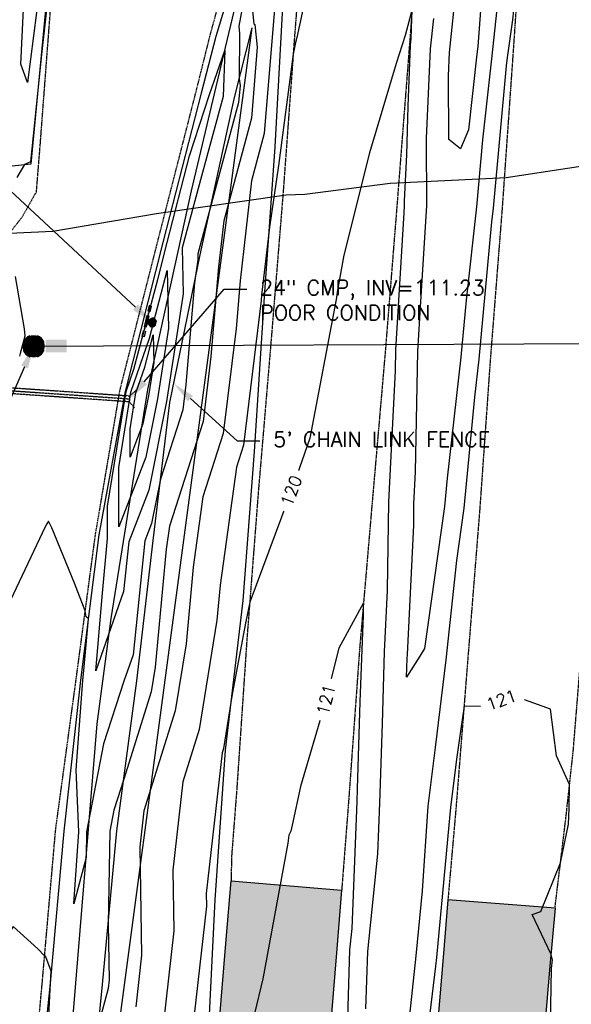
# Model space of a CAD drawing. Header units: feet. Extents: x 351431 to 355879, y 310968 to 329728.
# Tile 59 of 254: x 353442 to 353625, y 316674 to 317001. Entities that reach past the tile are written whole.
import ezdxf

# ---------------------------------------------------------------- set-up
doc = ezdxf.new("R2010")
doc.units = ezdxf.units.FT
doc.header["$MEASUREMENT"] = 0
doc.linetypes.add('D10', pattern=[0.15, 0.1, -0.05])
doc.linetypes.add('D25', pattern=[0.375, 0.25, -0.125])
for name, color, linetype in [('EHYSC', 161, 'Continuous'), ('ELIF', 153, 'LINKFENCE'), ('ELTCH-EG2', 253, 'Continuous'), ('ELTCN-EG2', 251, 'Continuous'), ('ELTT', 3, 'Continuous'), ('ELUDC', 153, 'D10'), ('ELUG', 153, 'EGASRT'), ('ELUS', 204, 'Sewer_Abandoned'), ('ELUTU', 153, 'UT'), ('ELYSC', 2, 'Continuous'), ('ELYSP', 1, 'D25'), ('ELYSS', 2, 'Continuous'), ('ESFS', 153, 'Continuous'), ('ESMask', 155, 'Continuous'), ('ESUD-CMP', 13, 'D10'), ('ESUS', 5, 'Continuous'), ('ETFS', 6, 'Continuous'), ('ETIF', 4, 'Continuous'), ('ETTC', 252, 'Continuous'), ('ETUD', 4, 'Continuous'), ('ETUS', 2, 'Continuous')]:
    doc.layers.add(name, color=color, linetype=linetype)
doc.styles.add('ANNO-TOPO', font='simplex.shx')
doc.styles.add('L80', font='simplex', dxfattribs={"height": 4})
doc.styles.add('ROMANSM', font='romansm.shx')
doc.linetypes.add('EGASRT', pattern='A,0.15,-0.07,0.15,-0.04,["G",ROMANSM,S=0.08,R=0,X=-0.005,Y=-0.04],-0.12,0.15,-0.07,0.15,-0.04,[")",ROMANSM,S=0.08,R=0,X=-0.09,Y=-0.04],-0.075', length=1.015)
doc.linetypes.add('LINKFENCE', pattern='A,0.25,-0.08,0.25,-0.08,["X",ROMANSM,S=0.08,R=0,X=-0.004,Y=-0.04],-0.12', length=0.78)
doc.linetypes.add('Sewer_Abandoned', pattern='A,0.25,-0.1,0.25,-0.1,0.25,-0.1,0.25,-0.1,0.25,-0.15,["S",Standard,S=0.1,R=0,X=-0.1,Y=-0.05],-0.05', length=1.85)
doc.linetypes.add('UT', pattern='A,0.25,-0.07,0.07,-0.07,0.07,-0.07,0.25,-0.08,["UT",ROMANSM,S=0.08,R=0,X=-0.04,Y=-0.04],-0.15', length=1.08)

# ---------------------------------------------------------------- blocks, each defined once
blk = doc.blocks.new('ESIPUBSIGN')
at = {"layer": 'ESMask'}
h = blk.add_hatch(color=256, dxfattribs=at)
edge = h.paths.add_edge_path()
edge.add_arc((0, 0), 0.03, 90, 450)
for p, q in [((-0.03, 0.1047), (-0.0447, 0.1047)), ((-0.0447, 0.1047), (-0.0447, 0.066)), ((-0.03, 0.1047), (-0.03, 0.066)), ((-0.0447, 0.0381), (-0.0447, -0.0393)), ((-0.03, 0.0381), (-0.03, -0.0393)), ((-0.0447, -0.0672), (-0.0447, -0.1059)), ((-0.03, -0.1059), (-0.0447, -0.1059)), ((-0.03, -0.0672), (-0.03, -0.1059))]:
    blk.add_line(p, q)
for start, end in [(144.23142, 216.35632), (17.97024, 107.04945), (253.53828, 340.78828)]:
    blk.add_arc((0, 0), 0.03, start, end)
blk.add_solid([(-0.0447, -0.1059), (-0.03, -0.1059), (-0.0447, 0.1047), (-0.03, 0.1047)], dxfattribs=at)
blk = doc.blocks.new('ESUSMHOLE')
for radius, start, end in [(0.0738, 110, 160), (0.0738, 20, 70), (0.0492, 155, 205), (0.0492, 65, 115), (0.0492, 335, 25), (0.0738, 200, 250), (0.0492, 245, 295), (0.0738, 290, 340)]:
    blk.add_arc((0, 0), radius, start, end)
at = {"layer": 'ESMask', "const_width": 0.0738}
blk.add_lwpolyline([(-0.0369, 0, 1), (0.0369, 0, 1)], format="xyb", close=True, dxfattribs=at)
at = {"layer": 'ESMask'}
blk.add_solid([(0.0796, -0.0411), (0.0796, 0.0441), (0.2186, -0.0411), (0.2186, 0.0441)], dxfattribs=at)

msp = doc.modelspace()

# ---------------------------------------------------------------- hatches: boundary and pattern name
at = {"layer": 'EHYSC'}
h = msp.add_hatch(dxfattribs=at)
h.set_pattern_fill('AR-CONC', color=256, style=0)
h.set_pattern_definition([(50, (353487.767, 316413.877), (7.1726, -0.62752), [0.75, -8.25]), (355, (353487.767, 316413.877), (-1.38751, 7.52192), [0.6, -6.6]), (100.4514, (353488.365, 316413.825), (5.7851, 6.8944), [0.6374, -7.01142]), (46.1842, (353487.767, 316415.877), (10.6724, -1.6552), [1.125, -12.375]), (96.6356, (353488.656, 316415.739), (9.34663, 9.74118), [0.9561, -10.51713]), (351.184, (353487.767, 316415.877), (9.3466, 9.7412), [0.9, -9.9]), (21, (353488.767, 316415.377), (5.96907, -4.02619), [0.75, -8.25]), (326, (353488.767, 316415.377), (2.43315, 7.2515), [0.6, -6.6]), (71.4514, (353489.2644, 316415.0415), (8.40223, 3.2253), [0.6374, -7.01142]), (37.5, (353487.767, 316413.877), (0.121599, 3.328939), [0, -6.52, 0, -6.7, 0, -6.625]), (7.5, (353487.767, 316413.877), (2.630695, 3.944117), [0, -3.82, 0, -6.37, 0, -2.525]), (327.5, (353485.537, 316413.877), (5.338224, -0.225549), [0, -2.5, 0, -7.8, 0, -10.35]), (317.5, (353484.537, 316413.877), (5.83186, 1.00105), [0, -3.25, 0, -5.18, 0, -7.35])])
h.paths.add_polyline_path([(353539.1, 316592.42), (353543.21, 316642.27), (353547.3, 316692.18), (353548.88, 316711.62), (353512.2, 316714.72), (353510.57, 316695.24), (353506.47, 316645.48), (353502.43, 316595.51), (353502.43, 316595.49), (353498.28, 316545.3), (353494.16, 316495.57), (353490.15, 316445.99), (353487.77, 316416.86), (353524.49, 316413.88), (353526.88, 316443.15), (353530.97, 316492.73), (353535, 316542.44)])
h = msp.add_hatch(dxfattribs=at)
h.set_pattern_fill('AR-CONC', color=256, style=0)
h.set_pattern_definition([(50, (353559.186, 316408.063), (7.1726, -0.62752), [0.75, -8.25]), (355, (353559.186, 316408.063), (-1.38751, 7.52192), [0.6, -6.6]), (100.4514, (353559.784, 316408.011), (5.7851, 6.8944), [0.6374, -7.01142]), (46.1842, (353559.186, 316410.063), (10.6724, -1.6552), [1.125, -12.375]), (96.6356, (353560.075, 316409.925), (9.34663, 9.74118), [0.9561, -10.51713]), (351.184, (353559.186, 316410.063), (9.3466, 9.7412), [0.9, -9.9]), (21, (353560.186, 316409.563), (5.96907, -4.02619), [0.75, -8.25]), (326, (353560.186, 316409.563), (2.43315, 7.2515), [0.6, -6.6]), (71.4514, (353560.6834, 316409.2275), (8.40223, 3.2253), [0.6374, -7.01142]), (37.5, (353559.186, 316408.063), (0.121599, 3.328939), [0, -6.52, 0, -6.7, 0, -6.625]), (7.5, (353559.186, 316408.063), (2.630695, 3.944117), [0, -3.82, 0, -6.37, 0, -2.525]), (327.5, (353556.956, 316408.063), (5.338224, -0.225549), [0, -2.5, 0, -7.8, 0, -10.35]), (317.5, (353555.956, 316408.063), (5.83186, 1.00105), [0, -3.25, 0, -5.18, 0, -7.35])])
h.paths.add_polyline_path([(353609.88, 316586.58), (353613.97, 316636.56), (353618.14, 316686.39), (353619.9, 316705.7), (353584.18, 316708.47), (353582.64, 316689.3), (353578.42, 316639.43), (353574.2, 316589.38), (353570.05, 316539.5), (353565.87, 316489.78), (353561.59, 316439.9), (353559.19, 316411.12), (353594.88, 316408.06), (353597.33, 316437.08), (353601.56, 316486.88), (353605.79, 316536.77)])

# ---------------------------------------------------------------- linework, layer by layer
at = {"layer": 'ELIF', "flags": 128}
msp.add_lwpolyline([(353446.82, 316455.74), (353451.37, 316501.52), (353454.41, 316549.45), (353460.68, 316594.04), (353463.91, 316623.85), (353469.47, 316680.23), (353474.21, 316731.39), (353480.86, 316781.28), (353486.24, 316827.92), (353491.79, 316873.83), (353501.87, 316922.96), (353513.3, 316975.18), (353519.12, 316998.44)], dxfattribs=at)
at = {"layer": 'ELTCH-EG2', "flags": 128}
for points, elevation in [([(353543.31, 317038.37), (353533.95, 316995.22), (353533.57, 316993.51), (353532.78, 316989.61), (353527.93, 316952.6), (353524.88, 316932.08), (353522.31, 316909.51), (353522.16, 316907.69), (353516.31, 316859.63), (353513.94, 316852.25), (353508.56, 316813.05), (353507.46, 316801.38), (353501.59, 316765.03), (353496.16, 316747.69), (353492.85, 316718.3), (353493.18, 316698.13), (353489.63, 316666.64)], 119), ([(353595.8, 317014.78), (353594.09, 316992.15), (353593.84, 316989.63), (353591.04, 316964.5), (353588.39, 316958.18), (353584.45, 316961.26), (353584.34, 316982.45), (353584.7, 316990.16), (353587.05, 317012.52)], 118), ([(353516.97, 317011.08), (353514.73, 316998.97), (353515, 316996.46), (353514.88, 316981.49), (353515.13, 316979.24), (353514.66, 316973.53), (353505.52, 316939.63), (353501.09, 316923.27), (353501.14, 316921.26), (353499.96, 316913.64), (353497.13, 316879.79), (353496.1, 316871.34), (353488.7, 316848.28), (353485.75, 316833.56), (353483.52, 316827.78), (353479.58, 316789.89), (353476.5, 316781.13), (353469.76, 316760.29), (353464.09, 316731.01), (353463.96, 316722.5), (353459.88, 316707.1), (353461.62, 316731.02), (353460.71, 316751.64), (353462.91, 316781.35), (353463.3, 316785.88), (353464.74, 316801.87), (353463.97, 316802.53), (353463.71, 316804.49), (353460.09, 316813.7), (353452.57, 316832.17), (353451.48, 316834.33), (353450.93, 316833.46), (353450.43, 316832.49), (353435.99, 316802.01)], 116), ([(353448.52, 317011.35), (353444.49, 316980.22), (353442.3, 316986.3), (353443.52, 317011.64)], 114), ([(353519.22, 317004.04), (353519.68, 316999.78), (353520, 316999.54), (353520.84, 316991.95), (353518.91, 316968.37), (353509.71, 316934.25), (353507.97, 316918.95), (353505.47, 316889.09), (353502.83, 316867.44), (353491.69, 316832.71), (353490.63, 316825), (353486.92, 316785.85), (353485.58, 316777.58), (353476.5, 316748.57), (353473.16, 316738.23), (353471.82, 316731.3), (353471.33, 316700.29), (353471.63, 316681.85), (353471.31, 316678.99), (353468.16, 316666.96)], 117), ([(353526.55, 317004.65), (353523.15, 316963.21), (353518.93, 316947.54), (353515.14, 316914.23), (353513.82, 316898.39), (353509.57, 316863.53), (353502.81, 316842.48), (353499.6, 316819.02), (353497.19, 316793.61), (353493.59, 316771.3), (353483.17, 316738.04), (353481.82, 316726.05), (353482.4, 316689.99), (353480.47, 316672.82)], 118), ([(353600.28, 317003.59), (353598.83, 316989.07), (353595.72, 316961.12), (353593.66, 316938.88), (353590.28, 316907.88), (353588.52, 316888.93), (353583.98, 316848.64), (353583.09, 316839.27), (353576.37, 316792.01), (353574.88, 316789.4), (353570.48, 316782.49), (353570.68, 316788.68), (353570.72, 316790.03), (353572.81, 316832.99), (353572.91, 316840.16), (353573.45, 316850.72), (353574.18, 316890.81), (353575.17, 316907.34), (353577.18, 316939.25), (353577.06, 316961.65), (353578.44, 316991.37), (353579.51, 317001.51)], 119), ([(353474.82, 316852.21), (353478.89, 316877.22), (353485.03, 316895.22), (353490.92, 316917.68), (353491.35, 316898.51), (353487.72, 316875.06), (353483.84, 316855.67), (353474.85, 316832.41), (353474.82, 316852.21)], 114), ([(353478.58, 316865.08), (353480.53, 316877), (353483.45, 316885.57), (353486.25, 316896.28), (353486.46, 316887.14), (353484.73, 316875.97), (353482.88, 316866.73), (353478.6, 316855.65), (353478.58, 316865.08)], 113), ([(353550.35, 316650.25), (353551.62, 316691.79), (353552.35, 316698.9), (353554.04, 316741.14), (353554.17, 316745.38), (353555.02, 316774.29), (353555.7, 316791.69), (353556.1, 316802.95), (353556.15, 316807.24), (353547.92, 316792.12), (353543.33, 316773.62), (353535.18, 316746.15), (353532.42, 316733.29), (353532, 316731.25), (353531.32, 316729.97), (353530.98, 316727.28), (353522.66, 316682.15), (353517.13, 316659.05)], 121), ([(353617.97, 316648.52), (353618.55, 316685.6), (353618.92, 316688.46), (353618.49, 316690.25), (353612.12, 316703.55), (353615.01, 316704.57), (353621.57, 316720.69), (353624.22, 316733.55), (353624.43, 316738.79), (353624.6, 316746.76), (353620.29, 316756.31), (353618.28, 316771.79), (353605.68, 316776.32), (353595.85, 316772.69), (353589.54, 316772.82), (353588.33, 316764.52), (353587, 316755.17), (353585.02, 316739.09), (353584.86, 316736.77), (353580.36, 316689.2), (353580.05, 316686.36), (353574.45, 316639.43)], 121), ([(353450.51, 316648.6), (353452.18, 316680.67), (353452.38, 316684.68), (353450.64, 316689.51), (353450.21, 316689.82), (353447.95, 316692.14), (353439.71, 316699.6), (353429.32, 316682.92), (353425.67, 316678.55), (353424.26, 316672.74)], 117)]:
    msp.add_lwpolyline(points, dxfattribs=dict(at, elevation=elevation))
at = {"layer": 'ELTCN-EG2', "flags": 128}
for points, elevation in [([(353629.2, 317107.52), (353617.91, 317059.65), (353607.98, 317022.7), (353606.99, 317013.54), (353605.69, 317001.11), (353603.91, 316988.52), (353603.57, 316985.72), (353599.2, 316938.4), (353598.71, 316933.9), (353594.47, 316888.27), (353593.04, 316875.58), (353589.51, 316838.64), (353587.05, 316821.29), (353583.46, 316788.24), (353579.91, 316759.12), (353577.5, 316739.54), (353575.63, 316711.41), (353573.58, 316689.83), (353570.22, 316658.66)], 120), ([(353451.52, 317010.33), (353449.2, 316989.52), (353445.47, 316953.89), (353443.51, 316952.93), (353441, 316948.66)], 115), ([(353556.95, 316672.16), (353557.54, 316691.24), (353560.89, 316723.72), (353561.56, 316740.52), (353562.43, 316767.03), (353563.13, 316790.89), (353564.11, 316811.24), (353564.56, 316840.8), (353566.77, 316884.35), (353566.89, 316891.31), (353569.64, 316936.83), (353569.79, 316939.19), (353569.78, 316940.85), (353570.49, 316956.21), (353570.98, 316972.32), (353571.81, 316992.57), (353571.94, 316994.8), (353572.28, 317004.6), (353569.96, 316995.86), (353567, 316986.5), (353558.16, 316956.86), (353549.66, 316922.82), (353547.49, 316911.12), (353547.03, 316908.02), (353538.35, 316861.93), (353533.12, 316847.03), (353518.35, 316807.42), (353516.93, 316800.45), (353512.52, 316776.86), (353509.6, 316758.76), (353509.15, 316757.33), (353503.88, 316710.55), (353503.95, 316706.27), (353498.8, 316660.47)], 120), ([(353471.07, 316828.59), (353471.06, 316839.33), (353477.26, 316877.44), (353479.81, 316884.91), (353487.83, 316914.72), (353490.9, 316927.05), (353498.34, 316955.81), (353504.93, 316976.27), (353510.04, 316990.89), (353509.56, 316975.61), (353502.34, 316949.09), (353495.9, 316925.28), (353496.25, 316909.89), (353490.71, 316874.16), (353484.79, 316844.62), (353478.19, 316827.51), (353476.46, 316810.91), (353467.21, 316784.63), (353469.33, 316809.15), (353471.07, 316828.59)], 115), ([(353440.39, 316915.71), (353443.42, 316898.35), (353443.59, 316895.85), (353442.09, 316890.07), (353441.81, 316889.17)], 115)]:
    msp.add_lwpolyline(points, dxfattribs=dict(at, elevation=elevation))
at = {"layer": 'ELTT', "flags": 128}
msp.add_lwpolyline([(353446.82, 316455.74), (353519.12, 316998.44)], dxfattribs=at)
at = {"layer": 'ELUDC', "flags": 128}
msp.add_lwpolyline([(353421.27, 316878.96), (353478.4, 316875.02)], dxfattribs=at)
at = {"layer": 'ELUG', "flags": 128}
msp.add_lwpolyline([(353717.4, 316958.88), (353671.99, 316956.4), (353639.14, 316953.92), (353603.5, 316948.53), (353565.03, 316946.58), (353536.61, 316942.98), (353530.43, 316942.76), (353487.4, 316936.57), (353452.91, 316930.64), (353404.88, 316928.43)], dxfattribs=at)
at = {"layer": 'ELUS'}
msp.add_line((353446.55, 316892.51), (353717.29, 316893.84), dxfattribs=at)
at = {"layer": 'ELUTU', "flags": 128}
msp.add_lwpolyline([(353434.86, 316415.39), (353448.06, 316543.38), (353459.09, 316663.23), (353467.62, 316766.97), (353472.29, 316801.99), (353484.5, 316878.09), (353499.05, 316944.19), (353510.84, 316994.24), (353517.91, 317024.02), (353515.35, 317039.27), (353496.29, 317087.86), (353490.26, 317093.94), (353495.38, 317173.14), (353500.82, 317291.85)], dxfattribs=at)
at = {"layer": 'ELYSC', "flags": 128}
for points in [[(353548.88, 316711.62), (353547.3, 316692.18), (353543.21, 316642.27), (353539.1, 316592.42), (353535, 316542.44), (353530.97, 316492.73), (353526.88, 316443.15), (353524.49, 316413.88), (353487.77, 316416.86), (353490.15, 316445.99), (353494.16, 316495.57), (353498.28, 316545.3), (353502.43, 316595.49), (353502.43, 316595.51), (353506.47, 316645.48), (353510.57, 316695.24), (353512.2, 316714.72)], [(353584.18, 316708.47), (353582.64, 316689.3), (353578.42, 316639.43), (353574.2, 316589.38), (353570.05, 316539.5), (353565.87, 316489.78), (353561.59, 316439.9), (353559.19, 316411.12), (353594.88, 316408.06), (353597.33, 316437.08), (353601.56, 316486.88), (353605.79, 316536.77), (353609.88, 316586.58), (353613.97, 316636.56), (353618.14, 316686.39), (353619.9, 316705.7)]]:
    msp.add_lwpolyline(points, close=True, dxfattribs=at)
at = {"layer": 'ELYSP', "flags": 128}
for points in [[(353454.98, 320231.17), (353457.46, 320179.48), (353459.6, 320131.2), (353462.02, 320081.93), (353464.7, 320031.64), (353467.36, 319981.73), (353470.04, 319931.77), (353472.74, 319881.98), (353475.48, 319831.88), (353478.09, 319782.45), (353481.08, 319732.51), (353484.3, 319682.65), (353487.46, 319633.09), (353490.98, 319583.01), (353494.56, 319532.97), (353498.36, 319483.27), (353502.37, 319433.27), (353506.75, 319384.05), (353510.79, 319333.51), (353514.9, 319284.24), (353518.97, 319234.18), (353522.99, 319184.4), (353527.24, 319134.65), (353528.6, 319118.74), (353533.03, 319068.19), (353537.29, 319018.97), (353541.52, 318968.66), (353545.9, 318919.14), (353550.16, 318869.41), (353554.5, 318819.59), (353558.65, 318769.85), (353562.82, 318719.76), (353566.98, 318670.57), (353571.43, 318619.61), (353575.91, 318569.57), (353580.27, 318520.11), (353584.57, 318469.01), (353588.88, 318420.66), (353593.34, 318368.6), (353597.44, 318321.17), (353602.53, 318266.14), (353606.95, 318214), (353610.84, 318165.65), (353614.18, 318115.27), (353617.48, 318065.6), (353620.38, 318014.8), (353623.35, 317965.63), (353625.85, 317913.96), (353627.97, 317865.26), (353629.54, 317813.92), (353630.41, 317765.22), (353630.66, 317713.54), (353630.84, 317664.99), (353630.56, 317613.46), (353630.55, 317564.85), (353630, 317514.46), (353629.06, 317464.33), (353627.82, 317413.79), (353626.18, 317364.26), (353624.41, 317313.57), (353622.48, 317264.09), (353619.63, 317212.57), (353616.94, 317164.02), (353613.82, 317114.25), (353610.58, 317063.91), (353607.4, 317013.54), (353605.72, 316988.68), (353602.19, 316938.36), (353598.23, 316887.81), (353594.76, 316838.4), (353590.67, 316787.16), (353586.84, 316738.76), (353584.18, 316708.47)], [(353419.97, 320230.49), (353422.19, 320179.88), (353424.5, 320129.05), (353426.92, 320079.71), (353429.71, 320028.31), (353432.23, 319979.89), (353434.8, 319928.62), (353437.54, 319879.64), (353440.38, 319830.09), (353443.44, 319779.85), (353446.38, 319730.26), (353449.7, 319680.31), (353452.8, 319630.71), (353456.41, 319580.31), (353459.86, 319530.66), (353463.51, 319480.58), (353467.37, 319430.78), (353471.27, 319381.02), (353475.22, 319331.11), (353479.29, 319281.29), (353483.61, 319230.95), (353487.72, 319181.28), (353491.99, 319131.73), (353493.47, 319114.97), (353497.85, 319064.83), (353502.47, 319015.35), (353506.66, 318965.52), (353511.05, 318915.96), (353515.44, 318865.23), (353519.53, 318816.52), (353523.85, 318765.66), (353528.33, 318715.56), (353532.53, 318666.62), (353536.45, 318619.34), (353540.91, 318567.05), (353545.19, 318517.12), (353549.33, 318467.12), (353553.29, 318417.9), (353557.45, 318367.73), (353561.46, 318319.15), (353565.79, 318264.65), (353569.66, 318212.81), (353573.16, 318163.17), (353577.07, 318113.28), (353580.48, 318064.77), (353583.75, 318013.32), (353586.53, 317964.4), (353589.24, 317913.84), (353591.55, 317864.39), (353593.28, 317814.26), (353594.71, 317764.05), (353595.48, 317714.52), (353595.88, 317665.34), (353595.61, 317614.57), (353595.11, 317565.02), (353594.54, 317514.86), (353593.73, 317464.66), (353592.47, 317415.42), (353591.06, 317366.01), (353589.46, 317315.48), (353587.46, 317264.63), (353585.3, 317215.87), (353582.77, 317166.1), (353579.82, 317116.2), (353576.6, 317064.78), (353573.17, 317016.57), (353571.39, 316992.63), (353567.24, 316939.29), (353563.41, 316891.32), (353559.08, 316841.37), (353554.82, 316791.72), (353551.19, 316741.28), (353548.88, 316711.62)], [(353296.05, 316918.03), (353331.45, 316918.09), (353377.91, 316918.07), (353404.74, 316918.07), (353414.37, 316918.3), (353417.68, 316919.42), (353427.72, 316921.47), (353436.9, 316928.01), (353442.82, 316935.6), (353447.5, 316943.9), (353448.82, 316960.34), (353452.61, 317010.46), (353456.32, 317058.88), (353459.59, 317107.64), (353462.8, 317155.74), (353465.19, 317203.98), (353467.53, 317251.86), (353465.7, 317268.21), (353460.44, 317272.71), (353452.27, 317275.42), (353438.18, 317276.01), (353433.53, 317274.8), (353435.42, 317206.81), (353433.94, 317117.17)], [(353619.9, 316705.7), (353619.79, 316705.96), (353623.36, 316735.42), (353625.85, 316758.09), (353628.07, 316785.67), (353631.87, 316835.67), (353635.72, 316885.76), (353639.16, 316934.88), (353642.77, 316985.29), (353644.44, 317011.54), (353647.74, 317061.75), (353650.79, 317112.21), (353653.92, 317162.31), (353656.91, 317212.21), (353657.54, 317216.3), (353661.86, 317214.85), (353663.44, 317198.29), (353663.22, 317161.11), (353663.07, 317111.13), (353663.89, 317060.55), (353665.44, 317009.69), (353666.7, 316982.9), (353667.95, 316970.02), (353672.23, 316924.21), (353676.78, 316878.76), (353682.45, 316832.54), (353689.36, 316786.27), (353696.84, 316740.52), (353704.85, 316693.28), (353712.6, 316646.85), (353719.99, 316600.43), (353727.35, 316554.32), (353734.66, 316507.24), (353740.43, 316458.59), (353741.38, 316412.99), (353738.38, 316372.8), (353729.59, 316318.7), (353715.41, 316264.28), (353701.1, 316214.78), (353687.04, 316165.84), (353672.98, 316116.98), (353658.83, 316068.52), (353645.45, 316020.74), (353632.46, 315972.03), (353621.57, 315922.48), (353613.23, 315873.44), (353609.91, 315844.87), (353607.88, 315825.34), (353603.3, 315765.02), (353600.59, 315721.09), (353596.9, 315664.84), (353593.46, 315611.07), (353590.58, 315559.18), (353587.56, 315502.28), (353584.91, 315451.88), (353581.79, 315395.83), (353579.25, 315341.93), (353577.1, 315296.87), (353574.89, 315246.34), (353572.61, 315193.94), (353570.71, 315143.51), (353569.87, 315124.35), (353568.24, 315071.79), (353566.45, 315017.55), (353564.4, 314967.49), (353562.07, 314902.34), (353559.23, 314854.4), (353555.12, 314797.47), (353553.32, 314747.43), (353551.08, 314695.53), (353549.02, 314645.86), (353546.64, 314587.42), (353544.89, 314535.53), (353542.79, 314485.09), (353540.36, 314423.28), (353542.33, 314373.51), (353550.33, 314288.98), (353558.25, 314234.38), (353582.83, 314134.34), (353599.32, 314079.92), (353617.29, 314025.39), (353634.06, 313976.91), (353650.84, 313927.18), (353667.44, 313868.73), (353672.67, 313840.43)], [(353326.82, 314541.64), (353327.67, 314589.18), (353328.59, 314637.38), (353329.67, 314686.66), (353330.45, 314733.13), (353331.44, 314782.3), (353332.78, 314832.24), (353333.9, 314877.48), (353335.56, 314925.36), (353336.78, 314972.86), (353338.36, 315025.53), (353340.14, 315075.64), (353341.98, 315124.35), (353344.43, 315176.91), (353346.5, 315227.95), (353348.8, 315278.39), (353351.26, 315332.22), (353353.73, 315384.31), (353356.18, 315434.82), (353358.75, 315484.35), (353361.61, 315532.63), (353364.72, 315584.6), (353367.85, 315634.54), (353371.39, 315686.17), (353374.73, 315737.41), (353381.91, 315837.51), (353385.53, 315886.11), (353389.61, 315938.06), (353393.67, 315990), (353398.23, 316043.26), (353402.39, 316094.4), (353406.62, 316148.16), (353410.78, 316200.98), (353415.03, 316253.88), (353419.16, 316305.1), (353423.47, 316359.01), (353427.47, 316407.78), (353431.26, 316456.03), (353434.75, 316503), (353437.71, 316550.55), (353441.32, 316589.73), (353444.68, 316628.8), (353449.45, 316681.16), (353453.89, 316731.87), (353460.66, 316781.54), (353467.08, 316829.74), (353475.28, 316878.08), (353487.96, 316928.01), (353500.53, 316977.16), (353505.41, 316996.76), (353518.91, 317045.55), (353530.58, 317095.06), (353536.96, 317128.45), (353538.2, 317132.8), (353539.65, 317135.26), (353541.18, 317135.34), (353542.61, 317133.86), (353540.45, 317094.32), (353537.03, 317044.48), (353533.11, 316994.14), (353529.48, 316944.3), (353525.41, 316894.11), (353521.22, 316844.59), (353517.42, 316795.43), (353514.02, 316745.06), (353512.26, 316722.33), (353512.2, 316714.72)]]:
    msp.add_lwpolyline(points, dxfattribs=at)
at = {"layer": 'ELYSS', "flags": 128}
for points in [[(353436.18, 316952.18), (353445.74, 316953.16), (353451.19, 317010.29), (353452.25, 317059.18), (353456.27, 317107.45), (353458.28, 317155.53), (353461.96, 317203.98), (353463.32, 317252.29), (353462.5, 317269.18), (353459.36, 317271.46), (353451.73, 317270.83)], [(353504.3, 316656.77), (353506.86, 316708.46), (353510.32, 316758.2), (353516.18, 316807.97), (353519.94, 316857.53), (353523.25, 316908.9), (353526.76, 316958.83), (353529.69, 317011.64), (353534.69, 317057.94), (353536.89, 317104.89), (353523.02, 317048.26), (353507.1, 316995.52), (353502.26, 316976.7), (353489.56, 316927.46), (353476.91, 316877.49), (353468.27, 316829.81), (353462.16, 316781.46), (353456.59, 316731.25), (353452.02, 316680.68), (353446.76, 316628.91)]]:
    msp.add_lwpolyline(points, dxfattribs=at)
at = {"layer": 'ESUD-CMP', "flags": 128}
msp.add_lwpolyline([(353421.33, 316879.96), (353478.47, 316876.02), (353478.34, 316874.02), (353421.2, 316877.97)], dxfattribs=at)
at = {"layer": 'ESUD-CMP'}
for points in [[(353478.47, 316876.02), (353480.61, 316877.88)], [(353478.34, 316874.02), (353480.19, 316871.89)]]:
    msp.add_lwpolyline(points, dxfattribs=at)
at = {"layer": 'ETFS', "linetype": 'ByBlock', "lineweight": -2}
msp.add_lwpolyline([(353480.4, 316905.54), (353403.58, 316977.06)], dxfattribs=at)
at = {"layer": 'ETFS'}
msp.add_solid([(353481.25, 316906.45), (353485.89, 316900.43), (353479.54, 316904.62)], dxfattribs=at)
at = {"layer": 'ETIF', "linetype": 'ByBlock', "lineweight": -2}
msp.add_line((353514.19, 316861.05), (353521.69, 316861.05), dxfattribs=at)
msp.add_lwpolyline([(353498.64, 316875.1), (353514.19, 316861.05)], dxfattribs=at)
at = {"layer": 'ETIF'}
msp.add_solid([(353497.81, 316874.17), (353493.08, 316880.13), (353499.48, 316876.03)], dxfattribs=at)
at = {"layer": 'ETUD', "linetype": 'ByBlock', "lineweight": -2}
msp.add_line((353509.84, 316911.49), (353517.34, 316911.49), dxfattribs=at)
msp.add_lwpolyline([(353483.3, 316880.7), (353509.84, 316911.49)], dxfattribs=at)
at = {"layer": 'ETUD'}
msp.add_solid([(353484.25, 316879.88), (353478.4, 316875.02), (353482.35, 316881.52)], dxfattribs=at)
at = {"layer": 'ETUS', "linetype": 'ByBlock', "lineweight": -2}
msp.add_lwpolyline([(353443.54, 316885.64), (353389.06, 316761.32)], dxfattribs=at)
at = {"layer": 'ETUS'}
msp.add_solid([(353442.39, 316886.14), (353446.55, 316892.51), (353444.68, 316885.14)], dxfattribs=at)

# ---------------------------------------------------------------- block references
at = {"layer": 'ESFS', "xscale": 50.00000000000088, "yscale": 50.00000000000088, "zscale": 50.00000000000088, "rotation": 346.9582203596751}
msp.add_blockref('ESIPUBSIGN', (353485.89, 316900.43), dxfattribs=at)
at = {"layer": 'ESUS', "xscale": 50, "yscale": 50, "zscale": 50}
msp.add_blockref('ESUSMHOLE', (353446.55, 316892.51), dxfattribs=at)

# ---------------------------------------------------------------- texts
at = {"layer": 'ETIF', "insert": (353526.19, 316864.05), "char_height": 5, "attachment_point": 1, "style": 'ANNO-TOPO'}
msp.add_mtext("5' CHAIN LINK FENCE", dxfattribs=at)
at = {"layer": 'ETUD', "insert": (353521.84, 316914.49), "char_height": 5, "attachment_point": 1, "style": 'ANNO-TOPO'}
msp.add_mtext('24" CMP, INV=111.23\\PPOOR CONDITION', dxfattribs=at)

# ---------------------------------------------------------------- next in the draw order: texts
at = {"layer": 'ETTC', "char_height": 4, "attachment_point": 5, "style": 'L80', "bg_fill": 3, "box_fill_scale": 1.5, "bg_fill_color": 256, "bg_fill_true_color": 13158600, "bg_fill_transparency": 0}
for s, insert, rotation in [('{120}', (353532.16, 316844.44, 120), 69.543), ('{121}', (353543.68, 316775.01, 121), 76.0836), ('{121}', (353601.95, 316774.94, 121), 20.2693)]:
    msp.add_mtext(s, dxfattribs=dict(at, insert=insert, rotation=rotation))

doc.saveas('drawing.dxf')
